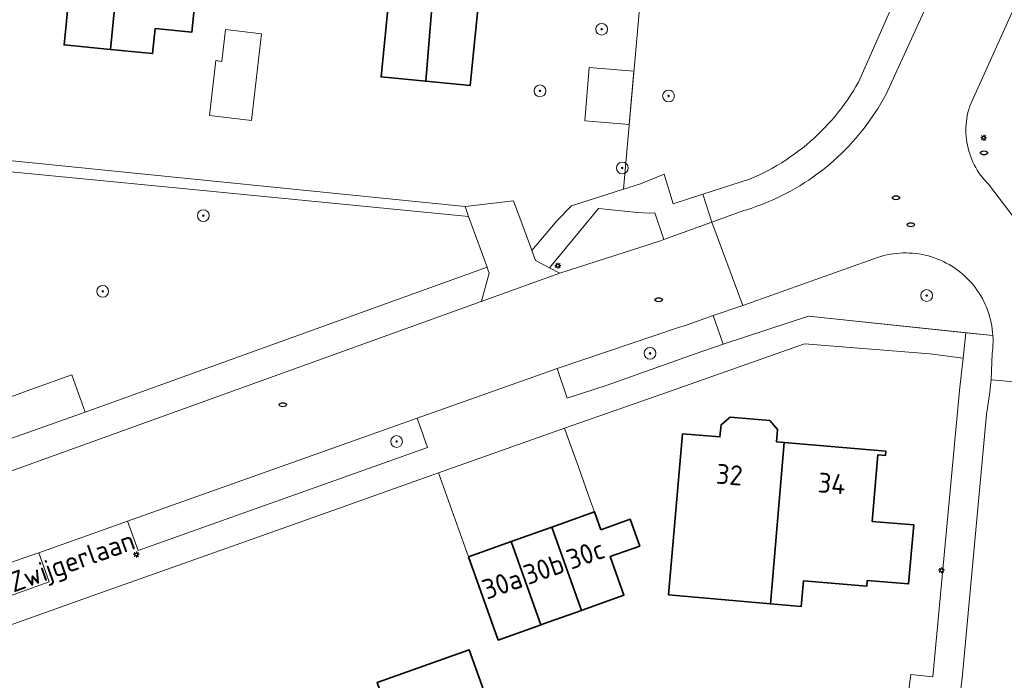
# Model space of a CAD drawing. Header units: metres. Extents: x 152610 to 160096, y 456114 to 462495.
# Tile 73 of 256: x 156328 to 156395, y 458898 to 458943. Entities that reach past the tile are written whole.
import ezdxf
from ezdxf.enums import TextEntityAlignment as Align

# ---------------------------------------------------------------- set-up
doc = ezdxf.new("R2010")
doc.units = ezdxf.units.M
doc.header["$LTSCALE"] = 0.5
doc.layers.get('0').update_dxf_attribs({"linetype": 'CONTINUOUS'})
for name, color, linetype, lineweight in [('B-PV-GR-BEPLANTING_CULTUUR_BOSPLANTSOEN-GV', 251, 'CONTINUOUS', 18), ('B-PV-GR-BOOM-S', 251, 'CONTINUOUS', 25), ('B-PV-GR-HAAG-GV', 251, 'CONTINUOUS', 13), ('B-PV-IE-MEUBILAIR-S', 251, 'CONTINUOUS', 25), ('B-PV-OG-BEBOUWING-GV', 6, 'CONTINUOUS', 35), ('B-PV-OG-BEBOUWING-T18', 1, 'CONTINUOUS', 18), ('B-PV-OG-BEBOUWING_SCHUUR-GV', 251, 'CONTINUOUS', 18), ('B-PV-OG-TERREIN_BEGROEID-GV', 251, 'CONTINUOUS', 18), ('B-PV-OG-TOPOGRAFIE-T18', 1, 'CONTINUOUS', 18), ('B-PV-VH-ONVERHARD_ZAND-GV', 251, 'CONTINUOUS', 18), ('B-PV-VH-OPENVERHARDING_BETONSTRAATSTEEN-GV', 251, 'CONTINUOUS', 18), ('B-PV-VH-OPENVERHARDING_TEGEL-GV', 251, 'CONTINUOUS', 18)]:
    doc.layers.add(name, color=color, linetype=linetype, lineweight=lineweight)
doc.styles.add('NLCS-ISO', font='NLCS-ISO.ttf')
doc.styles.add('NLCS-ISO-M750-T18', font='NLCS-ISO.ttf', dxfattribs={"height": 1.35})

# ---------------------------------------------------------------- blocks, each defined once
blk = doc.blocks.new('SIE-MEUBILAIR_PAAL_LICHTMAST-SO')
for points in [[(-0.62, 0), (-1, 0)], [(-0.71, 0.71), (-0.44, 0.44)], [(0, 1), (0, 0.62)], [(0.44, 0.44), (0.71, 0.71)], [(1, 0), (0.62, 0)], [(-0.71, -0.71), (-0.44, -0.44)], [(0, -0.62), (0, -1)], [(0.44, -0.44), (0.71, -0.71)]]:
    blk.add_lwpolyline(points)
blk.add_circle((0, 0), 0.5)
blk = doc.blocks.new('SIE-MEUBILAIR_PUT_RIOOLPUT-SO')
blk.add_ellipse((0, 0), major_axis=(1.25, 0), ratio=0.54)
blk = doc.blocks.new('SGR-BOOM_GBKN-SO')
at = {"linetype": 'ByBlock', "lineweight": 18}
h = blk.add_hatch(color=0, dxfattribs=at)
h.dxf.hatch_style = 1
edge = h.paths.add_edge_path()
edge.add_arc((0, 0), 0.25, 0, 360)
at = {"color": 0, "linetype": 'ByBlock', "lineweight": 18}
for radius in [2, 0.25]:
    blk.add_circle((0, 0), radius, dxfattribs=at)
at = {"color": 0, "linetype": 'ByBlock', "lineweight": 18, "style": 'NLCS-ISO'}
blk.add_attdef('SOORT', (2.5, 0), '', height=1.5, dxfattribs=at)

msp = doc.modelspace()

# ---------------------------------------------------------------- linework, layer by layer
at = {"layer": 'B-PV-GR-BEPLANTING_CULTUUR_BOSPLANTSOEN-GV', "flags": 128}
msp.add_lwpolyline([(156369.771, 458943.36), (156368.669, 458931.112), (156369.833, 458931.484), (156371.434, 458932.147), (156372.056, 458930.115), (156374.07, 458930.767), (156377.225, 458931.787), (156377.545, 458931.925), (156377.862, 458932.071), (156378.175, 458932.224), (156378.485, 458932.384), (156378.791, 458932.551), (156379.093, 458932.725), (156379.391, 458932.905), (156379.685, 458933.093), (156379.975, 458933.288), (156380.26, 458933.488), (156380.54, 458933.696), (156380.815, 458933.91), (156381.085, 458934.13), (156381.351, 458934.356), (156381.611, 458934.588), (156381.865, 458934.826), (156382.115, 458935.07), (156382.358, 458935.32), (156382.596, 458935.575), (156382.827, 458935.836), (156383.053, 458936.101), (156383.273, 458936.372), (156383.486, 458936.648), (156383.693, 458936.929), (156383.893, 458937.214), (156384.087, 458937.504), (156384.274, 458937.798), (156384.454, 458938.096), (156384.615, 458938.376), (156388.209, 458946.495)], dxfattribs=at)
at = {"layer": 'B-PV-GR-HAAG-GV', "flags": 128}
for points in [[(156320.962, 458933.663), (156318.2, 458933.932), (156317.031, 458933.273), (156337.601, 458931.27), (156358.17, 458929.268), (156357.925, 458929.945), (156322.92, 458933.472)], [(156388.073, 458926.783), (156387.855, 458926.789), (156387.637, 458926.786), (156387.419, 458926.776), (156387.201, 458926.758), (156386.985, 458926.732), (156386.769, 458926.698), (156386.555, 458926.656), (156386.343, 458926.607), (156386.132, 458926.549), (156385.924, 458926.484), (156376.776, 458923.226), (156374.773, 458922.531), (156375.431, 458920.605), (156381.226, 458922.486), (156393.745, 458921.173), (156393.744, 458921.189), (156393.727, 458921.406), (156393.703, 458921.623), (156393.67, 458921.839), (156393.629, 458922.053), (156393.581, 458922.266), (156393.525, 458922.477), (156393.461, 458922.685), (156393.389, 458922.891), (156393.31, 458923.095), (156393.224, 458923.295), (156393.13, 458923.492), (156393.029, 458923.685), (156392.921, 458923.875), (156392.806, 458924.061), (156392.685, 458924.242), (156392.557, 458924.418), (156392.422, 458924.59), (156392.282, 458924.757), (156392.135, 458924.919), (156391.983, 458925.075), (156391.825, 458925.225), (156391.661, 458925.37), (156391.492, 458925.508), (156391.319, 458925.64), (156391.14, 458925.766), (156390.957, 458925.885), (156390.77, 458925.997), (156390.579, 458926.102), (156390.385, 458926.2), (156390.186, 458926.291), (156389.985, 458926.375), (156389.78, 458926.451), (156389.573, 458926.52), (156389.364, 458926.581), (156389.152, 458926.634), (156388.939, 458926.68), (156388.724, 458926.717), (156388.508, 458926.747), (156388.291, 458926.769)], [(156374.773, 458922.531), (156372.808, 458921.849), (156372.486, 458921.737), (156364.179, 458918.932), (156364.857, 458916.925), (156367.562, 458917.817), (156373.552, 458919.931), (156375.431, 458920.605)], [(156335.737, 458906.594), (156355.374, 458913.577), (156354.667, 458915.566), (156335.029, 458908.583)], [(156312.27, 458900.49), (156312.977, 458898.501), (156323.575, 458902.27), (156328.829, 458904.138), (156329.701, 458904.448), (156328.994, 458906.437), (156328.122, 458906.127), (156322.468, 458904.116), (156322.252, 458904.039)]]:
    msp.add_lwpolyline(points, close=True, dxfattribs=at)
at = {"layer": 'B-PV-OG-BEBOUWING-GV', "flags": 128}
for points in [[(156330.44, 458960.735), (156324.767, 458961.291), (156324.093, 458954.414), (156329.447, 458953.889), (156328.853, 458947.838), (156331.371, 458947.591), (156330.715, 458940.913), (156333.857, 458940.605), (156335.834, 458960.811), (156332.868, 458961.101), (156332.722, 458959.608), (156330.353, 458959.839)], [(156339.397, 458960.462), (156335.834, 458960.811), (156333.857, 458940.605), (156336.727, 458940.323), (156336.892, 458942.015), (156339.386, 458941.782), (156339.892, 458946.69), (156340.481, 458952.721), (156345.751, 458952.206), (156346.421, 458959.072), (156339.329, 458959.765)], [(156356.909, 458958.752), (156353.58, 458959.077), (156353.512, 458958.38), (156346.421, 458959.072), (156345.751, 458952.206), (156350.941, 458951.699), (156350.352, 458945.668), (156352.88, 458945.421), (156352.228, 458938.743), (156355.254, 458938.447)], [(156360.109, 458958.44), (156356.909, 458958.752), (156355.254, 458938.447), (156358.28, 458938.152), (156358.94, 458944.912), (156361.458, 458944.666), (156362.047, 458950.707), (156367.422, 458950.183), (156368.093, 458957.06), (156366.727, 458957.193), (156362.42, 458957.613), (156362.333, 458956.717), (156359.964, 458956.947)], [(156378.605, 458915.411), (156375.915, 458915.642), (156375.294, 458915.124), (156375.223, 458914.297), (156372.682, 458914.515), (156371.741, 458903.565), (156378.642, 458902.972), (156379.582, 458913.922), (156379.058, 458913.967), (156379.13, 458914.794)], [(156379.582, 458913.922), (156378.642, 458902.972), (156380.745, 458902.791), (156380.895, 458904.531), (156385.181, 458904.163), (156385.215, 458904.555), (156388.027, 458904.314), (156388.371, 458908.319), (156385.559, 458908.561), (156385.947, 458913.086), (156386.458, 458913.042), (156386.483, 458913.329)], [(156367.139, 458907.992), (156366.705, 458909.208), (156363.813, 458908.177), (156365.829, 458902.517), (156365.872, 458902.532), (156368.711, 458903.543), (156367.774, 458906.172), (156369.785, 458906.889), (156369.138, 458908.704)], [(156365.829, 458902.517), (156363.813, 458908.177), (156361.045, 458907.191), (156363.061, 458901.531), (156363.572, 458901.712)], [(156363.061, 458901.531), (156361.045, 458907.191), (156358.163, 458906.164), (156360.179, 458900.504), (156363.025, 458901.518)], [(156361.474, 458890.678), (156358.214, 458899.846), (156351.961, 458897.623), (156354.633, 458890.111), (156354.492, 458890.061), (156355.541, 458887.111), (156357.976, 458887.977), (156357.516, 458889.27), (156360.981, 458890.503)]]:
    msp.add_lwpolyline(points, close=True, dxfattribs=at)
at = {"layer": 'B-PV-OG-BEBOUWING_SCHUUR-GV', "flags": 128}
for points in [[(156344.124, 458941.672), (156341.675, 458941.956), (156341.424, 458939.795), (156341.011, 458939.843), (156340.579, 458936.12), (156343.441, 458935.788)], [(156369.389, 458939.118), (156366.359, 458939.383), (156366.043, 458935.761), (156369.064, 458935.497)]]:
    msp.add_lwpolyline(points, close=True, dxfattribs=at)
at = {"layer": 'B-PV-OG-TERREIN_BEGROEID-GV', "flags": 128}
for points in [[(156358.17, 458929.268), (156337.601, 458931.27), (156317.031, 458933.273), (156315.879, 458932.623), (156315.792, 458931.783), (156320.702, 458931.295), (156319.384, 458918.039), (156324.523, 458919.836), (156325.288, 458917.65), (156325.005, 458917.55), (156325.408, 458916.414), (156328.459, 458917.506), (156331.249, 458918.505), (156332.146, 458915.988), (156359.417, 458925.822)], [(156369.617, 458929.527), (156366.974, 458929.799), (156363.651, 458925.78), (156364.359, 458925.409), (156371.19, 458927.612), (156371.405, 458927.69), (156370.797, 458929.518), (156370.419, 458929.477)]]:
    msp.add_lwpolyline(points, close=True, dxfattribs=at)
at = {"layer": 'B-PV-VH-ONVERHARD_ZAND-GV', "flags": 128}
for points in [[(156320.962, 458933.663), (156318.2, 458933.932), (156317.031, 458933.273), (156337.601, 458931.27), (156358.17, 458929.268), (156357.925, 458929.945), (156322.92, 458933.472)], [(156393.745, 458921.173), (156393.744, 458921.189), (156393.727, 458921.406), (156393.703, 458921.623), (156393.67, 458921.839), (156393.629, 458922.053), (156393.581, 458922.266), (156393.525, 458922.477), (156393.461, 458922.685), (156393.389, 458922.891), (156393.31, 458923.095), (156393.224, 458923.295), (156393.13, 458923.492), (156393.029, 458923.685), (156392.921, 458923.875), (156392.806, 458924.061), (156392.685, 458924.242), (156392.557, 458924.418), (156392.422, 458924.59), (156392.282, 458924.757), (156392.135, 458924.919), (156391.983, 458925.075), (156391.825, 458925.225), (156391.661, 458925.37), (156391.492, 458925.508), (156391.319, 458925.64), (156391.14, 458925.766), (156390.957, 458925.885), (156390.77, 458925.997), (156390.579, 458926.102), (156390.385, 458926.2), (156390.186, 458926.291), (156389.985, 458926.375), (156389.78, 458926.451), (156389.573, 458926.52), (156389.364, 458926.581), (156389.152, 458926.634), (156388.939, 458926.68), (156388.724, 458926.717), (156388.508, 458926.747), (156388.291, 458926.769), (156388.073, 458926.783), (156387.855, 458926.789), (156387.637, 458926.786), (156387.419, 458926.776), (156387.201, 458926.758), (156386.985, 458926.732), (156386.769, 458926.698), (156386.555, 458926.656), (156386.343, 458926.607), (156386.132, 458926.549), (156385.924, 458926.484), (156376.776, 458923.226), (156374.773, 458922.531), (156375.431, 458920.605), (156381.226, 458922.486), (156391.91, 458921.365)], [(156374.773, 458922.531), (156372.808, 458921.849), (156372.486, 458921.737), (156364.179, 458918.932), (156364.857, 458916.925), (156367.562, 458917.817), (156373.552, 458919.931), (156375.431, 458920.605)], [(156335.737, 458906.594), (156355.374, 458913.577), (156354.667, 458915.566), (156335.029, 458908.583)], [(156312.27, 458900.49), (156312.977, 458898.501), (156323.575, 458902.27), (156328.829, 458904.138), (156329.701, 458904.448), (156328.994, 458906.437), (156328.122, 458906.127), (156322.468, 458904.116), (156322.252, 458904.039)]]:
    msp.add_lwpolyline(points, close=True, dxfattribs=at)
at = {"layer": 'B-PV-VH-OPENVERHARDING_BETONSTRAATSTEEN-GV', "flags": 128}
for points in [[(156388.209, 458946.495), (156384.615, 458938.376), (156384.454, 458938.096), (156384.274, 458937.798), (156384.087, 458937.504), (156383.893, 458937.214), (156383.693, 458936.929), (156383.486, 458936.648), (156383.273, 458936.372), (156383.053, 458936.101), (156382.827, 458935.836), (156382.596, 458935.575), (156382.358, 458935.32), (156382.115, 458935.07), (156381.865, 458934.826), (156381.611, 458934.588), (156381.351, 458934.356), (156381.085, 458934.13), (156380.815, 458933.91), (156380.54, 458933.696), (156380.26, 458933.488), (156379.975, 458933.288), (156379.685, 458933.093), (156379.391, 458932.905), (156379.093, 458932.725), (156378.791, 458932.551), (156378.485, 458932.384), (156378.175, 458932.224), (156377.862, 458932.071), (156377.545, 458931.925), (156377.225, 458931.787), (156374.07, 458930.767), (156374.681, 458928.878), (156376.851, 458929.664), (156377.039, 458929.722), (156377.381, 458929.833), (156377.721, 458929.952), (156378.058, 458930.078), (156378.392, 458930.212), (156378.723, 458930.353), (156379.051, 458930.501), (156379.376, 458930.657), (156379.697, 458930.82), (156380.014, 458930.99), (156380.327, 458931.167), (156380.637, 458931.351), (156380.942, 458931.542), (156381.243, 458931.739), (156381.539, 458931.944), (156381.831, 458932.154), (156382.118, 458932.371), (156382.4, 458932.595), (156382.677, 458932.824), (156382.949, 458933.06), (156383.216, 458933.302), (156383.477, 458933.55), (156383.733, 458933.803), (156383.983, 458934.062), (156384.227, 458934.326), (156384.465, 458934.596), (156384.697, 458934.871), (156384.923, 458935.152), (156385.143, 458935.437), (156385.356, 458935.727), (156385.563, 458936.021), (156385.763, 458936.32), (156385.957, 458936.624), (156386.143, 458936.931), (156386.323, 458937.243), (156386.496, 458937.559), (156390.671, 458946.695)], [(156390.671, 458946.695), (156386.496, 458937.559), (156386.323, 458937.243), (156386.143, 458936.931), (156385.957, 458936.624), (156385.763, 458936.32), (156385.563, 458936.021), (156385.356, 458935.727), (156385.143, 458935.437), (156384.923, 458935.152), (156384.697, 458934.871), (156384.465, 458934.596), (156384.227, 458934.326), (156383.983, 458934.062), (156383.733, 458933.803), (156383.477, 458933.55), (156383.216, 458933.302), (156382.949, 458933.06), (156382.677, 458932.824), (156382.4, 458932.595), (156382.118, 458932.371), (156381.831, 458932.154), (156381.539, 458931.944), (156381.243, 458931.739), (156380.942, 458931.542), (156380.637, 458931.351), (156380.327, 458931.167), (156380.014, 458930.99), (156379.697, 458930.82), (156379.376, 458930.657), (156379.051, 458930.501), (156378.723, 458930.353), (156378.392, 458930.212), (156378.058, 458930.078), (156377.721, 458929.952), (156377.381, 458929.833), (156377.039, 458929.722), (156376.851, 458929.664), (156374.681, 458928.878), (156376.776, 458923.226), (156385.924, 458926.484), (156386.132, 458926.549), (156386.343, 458926.607), (156386.555, 458926.656), (156386.769, 458926.698), (156386.985, 458926.732), (156387.201, 458926.758), (156387.419, 458926.776), (156387.637, 458926.786), (156387.855, 458926.789), (156388.073, 458926.783), (156388.291, 458926.769), (156388.508, 458926.747), (156388.724, 458926.717), (156388.939, 458926.68), (156389.152, 458926.634), (156389.364, 458926.581), (156389.573, 458926.52), (156389.78, 458926.451), (156389.985, 458926.375), (156390.186, 458926.291), (156390.385, 458926.2), (156390.579, 458926.102), (156390.77, 458925.997), (156390.957, 458925.885), (156391.14, 458925.766), (156391.319, 458925.64), (156391.492, 458925.508), (156391.661, 458925.37), (156391.825, 458925.225), (156391.983, 458925.075), (156392.135, 458924.919), (156392.282, 458924.757), (156392.422, 458924.59), (156392.557, 458924.418), (156392.685, 458924.242), (156392.806, 458924.061), (156392.921, 458923.875), (156393.029, 458923.685), (156393.13, 458923.492), (156393.224, 458923.295), (156393.31, 458923.095), (156393.389, 458922.891), (156393.461, 458922.685), (156393.525, 458922.477), (156393.581, 458922.266), (156393.629, 458922.053), (156393.67, 458921.839), (156393.703, 458921.623), (156393.727, 458921.406), (156393.744, 458921.189), (156393.745, 458921.173), (156393.754, 458920.958), (156393.755, 458920.742), (156393.747, 458920.527), (156393.732, 458920.312), (156393.709, 458920.097), (156393.695, 458919.994), (156393.616, 458918.176), (156398.589, 458917.74)], [(156395.475, 458944.119), (156392.192, 458936.81), (156392.159, 458936.712), (156392.101, 458936.517), (156392.05, 458936.32), (156392.007, 458936.121), (156391.972, 458935.921), (156391.945, 458935.72), (156391.925, 458935.517), (156391.914, 458935.314), (156391.911, 458935.11), (156391.915, 458934.907), (156391.928, 458934.704), (156391.949, 458934.502), (156391.977, 458934.3), (156392.014, 458934.1), (156392.058, 458933.902), (156392.11, 458933.705), (156392.17, 458933.51), (156392.237, 458933.318), (156392.312, 458933.129), (156392.394, 458932.943), (156392.484, 458932.76), (156392.58, 458932.581), (156392.684, 458932.406), (156392.794, 458932.235), (156392.911, 458932.069), (156393.035, 458931.907), (156393.165, 458931.751), (156393.3, 458931.599), (156393.442, 458931.453), (156396.409, 458927.568)], [(156396.409, 458927.568), (156393.442, 458931.453), (156393.3, 458931.599), (156393.165, 458931.751), (156393.035, 458931.907), (156392.911, 458932.069), (156392.794, 458932.235), (156392.684, 458932.406), (156392.58, 458932.581), (156392.484, 458932.76), (156392.394, 458932.943), (156392.312, 458933.129), (156392.237, 458933.318), (156392.17, 458933.51), (156392.11, 458933.705), (156392.058, 458933.902), (156392.014, 458934.1), (156391.977, 458934.3), (156391.949, 458934.502), (156391.928, 458934.704), (156391.915, 458934.907), (156391.911, 458935.11), (156391.914, 458935.314), (156391.925, 458935.517), (156391.945, 458935.72), (156391.972, 458935.921), (156392.007, 458936.121), (156392.05, 458936.32), (156392.101, 458936.517), (156392.159, 458936.712), (156392.192, 458936.81), (156395.475, 458944.119)], [(156322.252, 458904.039), (156322.468, 458904.116), (156328.122, 458906.127), (156328.994, 458906.437), (156333.829, 458908.156), (156335.029, 458908.583), (156354.667, 458915.566), (156363.218, 458918.607), (156364.179, 458918.932), (156372.486, 458921.737), (156372.808, 458921.849), (156374.773, 458922.531), (156376.776, 458923.226), (156374.681, 458928.878), (156371.405, 458927.69), (156371.19, 458927.612), (156364.359, 458925.409), (156359.026, 458923.486), (156322.316, 458910.251), (156320.413, 458909.586), (156320.414, 458909.583)], [(156324.177, 458900.495), (156332.632, 458903.501), (156341.683, 458906.719), (156347.935, 458908.942), (156356.135, 458911.858), (156364.675, 458914.895), (156371.27, 458917.196), (156380.966, 458920.611), (156389.458, 458919.945), (156391.73, 458919.653), (156391.91, 458921.365), (156381.226, 458922.486), (156375.431, 458920.605), (156373.552, 458919.931), (156367.562, 458917.817), (156364.857, 458916.925), (156364.179, 458918.932), (156363.218, 458918.607), (156354.667, 458915.566), (156355.374, 458913.577), (156335.737, 458906.594), (156335.029, 458908.583), (156333.829, 458908.156), (156328.994, 458906.437), (156329.701, 458904.448), (156328.829, 458904.138), (156323.575, 458902.27)], [(156391.591, 458897.395), (156391.649, 458897.921), (156393.315, 458915.813), (156393.534, 458917.333), (156393.608, 458917.986), (156393.616, 458918.176), (156393.695, 458919.994), (156393.709, 458920.097), (156393.732, 458920.312), (156393.747, 458920.527), (156393.755, 458920.742), (156393.754, 458920.958), (156393.745, 458921.173), (156391.91, 458921.365), (156391.73, 458919.653), (156391.474, 458917.458), (156389.676, 458898.011), (156388.169, 458898.155), (156388.039, 458897.153)]]:
    msp.add_lwpolyline(points, dxfattribs=at)
for points in [[(156374.681, 458928.878), (156374.07, 458930.767), (156372.056, 458930.115), (156371.434, 458932.147), (156369.833, 458931.484), (156368.669, 458931.112), (156365.15, 458929.986), (156364.161, 458928.957), (156362.463, 458926.95), (156362.712, 458926.273), (156363.651, 458925.78), (156366.974, 458929.799), (156369.617, 458929.527), (156370.419, 458929.477), (156370.797, 458929.518), (156371.405, 458927.69)], [(156364.359, 458925.409), (156363.651, 458925.78), (156362.712, 458926.273), (156362.463, 458926.95), (156362.383, 458927.168), (156361.224, 458930.326), (156357.925, 458929.945), (156358.17, 458929.268), (156359.417, 458925.822), (156359.496, 458925.603), (156359.568, 458925.404), (156359.034, 458923.515), (156359.026, 458923.486)], [(156390.983, 458835.123), (156391.419, 458839.815), (156392.611, 458853.253), (156393.952, 458868.288), (156394.156, 458870.576), (156394.366, 458872.678), (156394.763, 458876.758), (156396.367, 458894.455), (156396.56, 458896.708), (156397, 458901.692), (156398.486, 458916.575), (156398.589, 458917.74), (156393.616, 458918.176), (156393.608, 458917.986), (156393.534, 458917.333), (156393.315, 458915.813), (156391.649, 458897.921), (156391.591, 458897.395), (156386.484, 458840.924), (156385.75, 458832.981), (156385.427, 458829.458), (156390.43, 458829.013), (156390.732, 458832.414)], [(156364.924, 458914.199), (156364.675, 458914.895), (156356.135, 458911.858), (156358.163, 458906.164), (156361.045, 458907.191), (156363.813, 458908.177), (156366.705, 458909.208), (156366.449, 458909.926), (156365.615, 458912.263)]]:
    msp.add_lwpolyline(points, close=True, dxfattribs=at)
at = {"layer": 'B-PV-VH-OPENVERHARDING_TEGEL-GV', "flags": 128}
for points in [[(156359.026, 458923.486), (156359.034, 458923.515), (156359.568, 458925.404), (156359.496, 458925.603), (156359.417, 458925.822), (156332.146, 458915.988), (156329.349, 458914.985), (156326.726, 458914.055), (156326.528, 458913.985), (156326.607, 458913.787), (156321.311, 458911.927), (156319.783, 458911.39), (156320.413, 458909.586), (156322.316, 458910.251)], [(156325.533, 458916.06), (156326.033, 458914.65), (156326.457, 458914.802), (156326.726, 458914.055), (156329.349, 458914.985), (156332.146, 458915.988), (156331.249, 458918.505), (156328.459, 458917.506), (156325.408, 458916.414)]]:
    msp.add_lwpolyline(points, close=True, dxfattribs=at)

# ---------------------------------------------------------------- block references
at = {"layer": 'B-PV-GR-BOOM-S', "xscale": 0.2, "yscale": 0.2, "zscale": 0.2}
for p in [(156367.196, 458941.98), (156363.008, 458937.792), (156371.734, 458937.443), (156368.592, 458932.556), (156340.164, 458929.321), (156333.34, 458924.179), (156389.249, 458923.896), (156370.477, 458919.97), (156353.278, 458913.985)]:
    msp.add_blockref('SGR-BOOM_GBKN-SO', p, dxfattribs=at)
at = {"layer": 'B-PV-IE-MEUBILAIR-S', "xscale": 0.2, "yscale": 0.2, "zscale": 0.2}
for name, p in [('SIE-MEUBILAIR_PAAL_LICHTMAST-SO', (156393.119, 458934.609)), ('SIE-MEUBILAIR_PUT_RIOOLPUT-SO', (156393.137, 458933.583)), ('SIE-MEUBILAIR_PUT_RIOOLPUT-SO', (156387.167, 458930.53)), ('SIE-MEUBILAIR_PUT_RIOOLPUT-SO', (156388.17, 458928.702)), ('SIE-MEUBILAIR_PAAL_LICHTMAST-SO', (156364.228, 458925.922)), ('SIE-MEUBILAIR_PUT_RIOOLPUT-SO', (156371.066, 458923.608)), ('SIE-MEUBILAIR_PUT_RIOOLPUT-SO', (156345.564, 458916.481)), ('SIE-MEUBILAIR_PAAL_LICHTMAST-SO', (156335.621, 458906.316)), ('SIE-MEUBILAIR_PAAL_LICHTMAST-SO', (156390.257, 458905.239))]:
    msp.add_blockref(name, p, dxfattribs=at)

# ---------------------------------------------------------------- texts
at = {"layer": 'B-PV-OG-BEBOUWING-T18', "style": 'NLCS-ISO-M750-T18'}
for s, rotation, p in [('32', 355.1, (156375.867, 458911.733)), ('34', 355.1, (156382.818, 458911.135)), ('30c', 19.6, (156366.098, 458906.338)), ('30b', 19.6, (156363.268, 458905.329)), ('30a', 19.6, (156360.443, 458904.323))]:
    msp.add_text(s, height=1.35, rotation=rotation, dxfattribs=at).set_placement(p, align=Align.MIDDLE)
at = {"layer": 'B-PV-OG-TOPOGRAFIE-T18', "style": 'NLCS-ISO-M750-T18'}
msp.add_text('Willem de Zwijgerlaan', height=1.35, rotation=19.7, dxfattribs=at).set_placement((156327.289, 458904.231), align=Align.MIDDLE)

doc.saveas('drawing.dxf')
